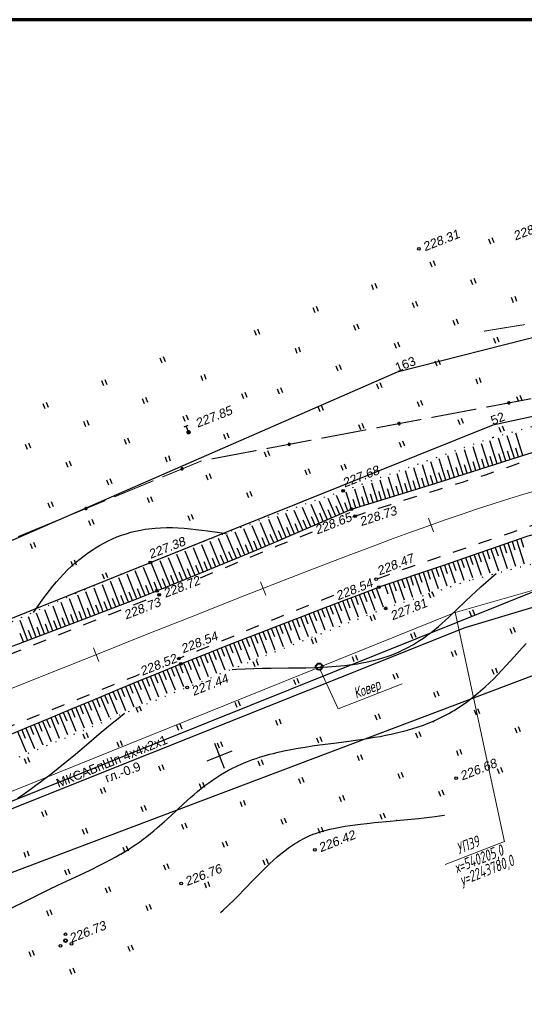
# Model space of a CAD drawing. Header units: millimetres. Extents: x -10 to 1169, y 1 to 1686.
# Tile 200 of 224: x 976 to 1032, y 1223 to 1332. Entities that reach past the tile are written whole.
import ezdxf
from ezdxf.enums import TextEntityAlignment as Align
from ezdxf.lldxf.tags import DXFTag

# ---------------------------------------------------------------- set-up
doc = ezdxf.new("R2010")
doc.units = ezdxf.units.MM
for name, pattern in [('ADOT1', [1, 0, -1]), ('AHIDDEN2', [3, 1.5, -1.5]), ('CONTI', [0]), ('PHANTOM2', [1.25, 0.625, -0.125, 0.125, -0.125, 0.125, -0.125])]:
    doc.linetypes.add(name, pattern=pattern)
for name, color, linetype in [('CONTURS', 7, 'Continuous'), ('COORDS', 7, 'Continuous'), ('GPR_PICK', 7, 'Continuous'), ('IZOLINES', 32, 'Continuous'), ('PDIGIT', 170, 'Continuous'), ('PICKETS', 7, 'Continuous'), ('Листы', 7, 'Continuous'), ('ОБЪЕКТЫ_АВТОДОРОГ', 7, 'Continuous'), ('УЧАСТКИ', 7, 'Continuous')]:
    doc.layers.add(name, color=color, linetype=linetype)
doc.layers.add('СВЯЗЬ', color=170, linetype='Связь', lineweight=30)
doc.styles.add('GPR', font='isocpeui.ttf', dxfattribs={"width": 0.8})
doc.styles.get("Standard").update_dxf_attribs({"font": 'arial.ttf'})
tags = doc.linetypes.add('газ', pattern='A,42.7,-5.08,["Г",Standard,S=2.54,R=0,X=-2.54,Y=-1.27],-3.81', length=51.59).pattern_tags.tags
tags[6] = DXFTag(74, 10)
doc.linetypes.add('Связь', pattern='A,12.5,[130,ltypeshp.shx,S=1,R=-30,X=0,Y=0.9],1,[130,ltypeshp.shx,S=1,R=-30,X=0,Y=0.9],1,[130,ltypeshp.shx,S=1,R=-30,X=0,Y=0.9],4.5', length=19)

# ---------------------------------------------------------------- blocks, each defined once
blk = doc.blocks.new('401')
at = {"layer": 'CONTURS'}
for p, q in [((0, 0), (0, 1.2)), ((0.8, 0), (0.8, 1.2))]:
    blk.add_line(p, q, dxfattribs=at)
blk = doc.blocks.new('394')
at = {"layer": 'CONTURS', "color": 7, "linetype": 'Continuous'}
for centre, radius in [((0.03, 0.04), 0.4), ((0.52, 1.35), 0.3), ((-1.46, -0.66), 0.3), ((1, -1.11), 0.3)]:
    blk.add_circle(centre, radius, dxfattribs=at)
blk = doc.blocks.new('119_2')
at = {"layer": 'CONTURS'}
for p, q in [((-0.5, 1.5), (0.5, 1.5)), ((0, 0), (0, 1.5))]:
    blk.add_line(p, q, dxfattribs=at)
at = {"layer": 'CONTURS', "const_width": 0.5}
blk.add_lwpolyline([(-0.25, 0, 1), (0.25, 0, 1)], format="xyb", close=True, dxfattribs=at)
blk = doc.blocks.new('133')
at = {"layer": 'CONTURS', "color": 7, "linetype": 'Continuous', "const_width": 0.2}
for points in [[(-11, 0), (-2, 0)], [(0, 0), (9, 0)]]:
    blk.add_lwpolyline(points, dxfattribs=at)
at = {"layer": 'CONTURS', "color": 7, "linetype": 'Continuous', "const_width": 0.5}
blk.add_lwpolyline([(-6.79, 0, 1), (-6.29, 0, 1)], format="xyb", close=True, dxfattribs=at)
blk = doc.blocks.new('пкк')
at = {"layer": 'ОБЪЕКТЫ_АВТОДОРОГ', "lineweight": 15, "ltscale": 200}
blk.add_line((-0.01, -0.82), (-0.01, 0.8), dxfattribs=at)

msp = doc.modelspace()

# ---------------------------------------------------------------- linework, layer by layer
at = {"linetype": 'Continuous', "lineweight": 40}
msp.add_circle((1009.12739, 1260.20253), 0.36213, dxfattribs=at)
at = {"layer": 'CONTURS', "lineweight": -2}
for p, q in [((1031.81767, 1283.73788), (1031.03799, 1286.21648)), ((1028.00789, 1282.51904), (1027.20449, 1285.04058)), ((1028.96029, 1282.8239), (1028.14746, 1285.37817)), ((1029.91268, 1283.12876), (1029.10358, 1285.67695)), ((1030.86508, 1283.43362), (1030.07006, 1285.94652)), ((1025.1507, 1281.60445), (1024.37878, 1284.02896)), ((1026.1031, 1281.90932), (1025.32017, 1284.36598)), ((1027.05549, 1282.21418), (1026.26208, 1284.70319)), ((1030.38888, 1283.28119), (1030.08674, 1284.23445)), ((1031.34137, 1283.58575), (1031.04051, 1284.53942)), ((1022.29351, 1280.68987), (1021.55926, 1283.01958)), ((1023.2459, 1280.99473), (1022.49804, 1283.35566)), ((1024.1983, 1281.29959), (1023.438, 1283.69216)), ((1026.57929, 1282.06175), (1026.27562, 1283.01452)), ((1027.53169, 1282.36661), (1027.22805, 1283.31939)), ((1028.48409, 1282.67147), (1028.18068, 1283.62433)), ((1029.43648, 1282.97633), (1029.13355, 1283.92934)), ((1019.42705, 1279.80479), (1018.74322, 1282.01147)), ((1020.38288, 1280.09871), (1019.6833, 1282.34802)), ((1021.33871, 1280.39263), (1020.62218, 1282.68412)), ((1022.76971, 1280.8423), (1022.46842, 1281.79583)), ((1023.7221, 1281.14716), (1023.41968, 1282.10034)), ((1024.6745, 1281.45202), (1024.37138, 1282.40498)), ((1025.6269, 1281.75688), (1025.32338, 1282.70971)), ((1015.60372, 1278.62911), (1014.9772, 1280.66323)), ((1016.55955, 1278.92303), (1015.91919, 1281.00047)), ((1017.51539, 1279.21695), (1016.86095, 1281.33762)), ((1018.47122, 1279.51087), (1017.80235, 1281.67464)), ((1019.90496, 1279.95175), (1019.60846, 1280.90678)), ((1020.86079, 1280.24567), (1020.56307, 1281.20032)), ((1021.81611, 1280.54125), (1021.51658, 1281.49534)), ((1012.73623, 1277.74736), (1012.15075, 1279.65135)), ((1013.69206, 1278.04127), (1013.0929, 1279.98865)), ((1014.64789, 1278.33519), (1014.03505, 1280.32594)), ((1016.08164, 1278.77607), (1015.78717, 1279.73173)), ((1017.03747, 1279.06999), (1016.74274, 1280.02557)), ((1017.9933, 1279.36391), (1017.69819, 1280.31937)), ((1018.94913, 1279.65783), (1018.65346, 1280.61312)), ((1010.04814, 1276.58071), (1009.17182, 1278.61077)), ((1010.96591, 1276.97782), (1010.11509, 1278.94161)), ((1011.88301, 1277.37647), (1011.05992, 1279.27001)), ((1013.21415, 1277.89432), (1012.92015, 1278.85012)), ((1014.16998, 1278.18823), (1013.87583, 1279.14399)), ((1015.12581, 1278.48215), (1014.83152, 1279.43787)), ((1007.29198, 1275.39597), (1006.34667, 1277.60753)), ((1008.21137, 1275.78932), (1007.28742, 1277.94439)), ((1009.12989, 1276.18471), (1008.22917, 1278.27819)), ((1010.50702, 1276.77926), (1010.1101, 1277.69712)), ((1011.42446, 1277.17715), (1011.02637, 1278.09449)), ((1004.53168, 1274.22092), (1003.52959, 1276.58884)), ((1005.45221, 1274.61161), (1004.46787, 1276.92976)), ((1006.37259, 1275.00262), (1005.40608, 1277.27067)), ((1007.75168, 1275.59264), (1007.35814, 1276.51195)), ((1008.67063, 1275.98701), (1008.276, 1276.90585)), ((1009.58901, 1276.38271), (1009.19325, 1277.30106)), ((1000.8443, 1272.6707), (999.78717, 1275.20355)), ((1001.76707, 1273.05606), (1000.72166, 1275.55302)), ((1002.68892, 1273.44361), (1001.65683, 1275.89985)), ((1003.61056, 1273.83164), (1002.59306, 1276.24499)), ((1004.99194, 1274.41627), (1004.60166, 1275.33696)), ((1005.9124, 1274.80712), (1005.52097, 1275.72732)), ((1006.83229, 1275.1993), (1006.43976, 1276.11904)), ((998.07398, 1271.51949), (996.98885, 1274.14653)), ((998.99785, 1271.90218), (997.92097, 1274.50008)), ((999.92154, 1272.28534), (998.85299, 1274.85361)), ((1002.22799, 1273.24984), (1001.84121, 1274.17201)), ((1003.14974, 1273.63763), (1002.76181, 1274.55931)), ((1004.07112, 1274.02628), (1003.68201, 1274.94747)), ((1030.62386, 1274.15685), (1030.93162, 1273.20538)), ((1031.09616, 1274.32095), (1031.94715, 1271.65414)), ((1031.56846, 1274.48506), (1031.86678, 1273.53059)), ((995.29948, 1270.37837), (994.19965, 1273.07193)), ((996.2246, 1270.75805), (995.1285, 1273.43182)), ((997.14958, 1271.13807), (996.05863, 1273.7896)), ((999.4597, 1272.09376), (999.07617, 1273.01729)), ((1000.38292, 1272.47802), (999.99827, 1273.40108)), ((1001.30569, 1272.86338), (1000.92001, 1273.78601)), ((1027.31775, 1273.0081), (1028.123, 1270.64416)), ((1027.79005, 1273.17221), (1028.11135, 1272.22523)), ((1028.26235, 1273.33631), (1029.08629, 1270.89854)), ((1028.73465, 1273.50042), (1029.0531, 1272.55248)), ((1029.20696, 1273.66453), (1030.04601, 1271.15199)), ((1029.67926, 1273.82863), (1029.9934, 1272.87926)), ((1030.15156, 1273.99274), (1031.00048, 1271.40409)), ((992.52042, 1269.24841), (991.41813, 1271.98095)), ((993.44734, 1269.62367), (992.34362, 1272.34692)), ((994.37341, 1270.00102), (993.27132, 1272.70985)), ((996.68709, 1270.94806), (996.30719, 1271.87309)), ((997.61178, 1271.32878), (997.23065, 1272.2533)), ((998.53592, 1271.71084), (998.15357, 1272.63485)), ((1024.48394, 1272.02346), (1025.23302, 1269.84137)), ((1024.95624, 1272.18757), (1025.28086, 1271.24172)), ((1025.42854, 1272.35167), (1026.18961, 1270.13365)), ((1025.90084, 1272.51578), (1026.22503, 1271.56979)), ((1026.37314, 1272.67989), (1027.15722, 1270.38914)), ((1026.84545, 1272.84399), (1027.16858, 1271.89764)), ((989.7359, 1268.13199), (988.6502, 1270.86879)), ((990.66519, 1268.50134), (989.57172, 1271.24239)), ((991.59326, 1268.87374), (990.49293, 1271.61509)), ((994.83645, 1270.18969), (994.45901, 1271.11573)), ((995.76204, 1270.56821), (995.38338, 1271.49374)), ((1021.17367, 1270.88681), (1021.49579, 1269.94011)), ((1021.64723, 1271.04725), (1022.379, 1268.89846)), ((1022.12079, 1271.20769), (1022.44353, 1270.2612)), ((1022.59435, 1271.36812), (1023.33027, 1269.21274)), ((1023.06684, 1271.53169), (1023.39052, 1270.58552)), ((1023.53933, 1271.69525), (1024.28239, 1269.5273)), ((1024.01163, 1271.85935), (1024.33609, 1270.91346)), ((986.94313, 1267.03639), (985.89685, 1269.72639)), ((987.87512, 1267.39888), (986.81385, 1270.10992)), ((988.80661, 1267.76263), (987.72987, 1270.49304)), ((992.05684, 1269.06107), (991.68354, 1269.98878)), ((992.98388, 1269.43604), (992.60902, 1270.36312)), ((993.91037, 1269.81234), (993.53414, 1270.73887)), ((1017.85874, 1269.76375), (1018.57795, 1267.64266)), ((1018.33231, 1269.92418), (1018.65351, 1268.97717)), ((1018.80587, 1270.08462), (1019.52788, 1267.9565)), ((1019.27943, 1270.24506), (1019.60083, 1269.29812)), ((1019.75299, 1270.4055), (1020.47796, 1268.27039)), ((1020.22655, 1270.56593), (1020.54824, 1269.61909)), ((1020.70011, 1270.72637), (1021.42829, 1268.58436)), ((985.07673, 1266.31768), (984.06607, 1268.94648)), ((986.01073, 1266.67496), (984.98148, 1269.33863)), ((989.27125, 1267.94731), (988.90345, 1268.87721)), ((990.20054, 1268.31667), (989.8309, 1269.24584)), ((991.12923, 1268.68754), (990.75771, 1269.61597)), ((1014.53196, 1268.5899), (1015.32204, 1266.49634)), ((1014.99986, 1268.76618), (1015.35268, 1267.83049)), ((1015.46775, 1268.94246), (1016.25167, 1266.86175)), ((1016.43806, 1269.28243), (1016.75899, 1268.33533)), ((1016.91162, 1269.44287), (1017.62811, 1267.32885)), ((1017.38518, 1269.60331), (1017.70624, 1268.65625)), ((982.27258, 1265.25152), (981.32042, 1267.75779)), ((983.20793, 1265.60524), (982.23554, 1268.1566)), ((984.14273, 1265.96041), (983.14992, 1268.55402)), ((986.47693, 1266.85567), (986.11546, 1267.78806)), ((987.40912, 1267.21763), (987.04561, 1268.14922)), ((988.34086, 1267.58076), (987.97517, 1268.51149)), ((1011.72603, 1267.52843), (1012.53525, 1265.39875)), ((1012.19356, 1267.70568), (1012.54838, 1266.77075)), ((1012.66108, 1267.88293), (1013.4639, 1265.76497)), ((1013.12863, 1268.06013), (1013.48269, 1267.12491)), ((1013.59618, 1268.23733), (1014.3926, 1266.131)), ((1014.06407, 1268.41361), (1014.41745, 1267.47813)), ((979.46511, 1264.19411), (978.57479, 1266.55208)), ((980.40118, 1264.54593), (979.49022, 1266.95527)), ((981.33723, 1264.8978), (980.40489, 1267.35811)), ((983.67533, 1265.78282), (983.31851, 1266.71699)), ((984.60973, 1266.13905), (984.25155, 1267.0727)), ((985.54373, 1266.49632), (985.18408, 1267.42941)), ((1008.92292, 1266.45951), (1009.75095, 1264.29779)), ((1009.39, 1266.63794), (1009.74727, 1265.70394)), ((1009.85708, 1266.81637), (1010.6789, 1264.66498)), ((1010.32424, 1266.99459), (1010.68069, 1266.06027)), ((1010.7914, 1267.1728), (1011.60704, 1265.03218)), ((1011.25871, 1267.35062), (1011.61434, 1266.41599)), ((976.65671, 1263.13917), (975.82632, 1265.3374)), ((977.59286, 1263.49077), (976.74296, 1265.7428)), ((978.52901, 1263.84237), (977.65903, 1266.14793)), ((979.93314, 1264.37002), (979.57969, 1265.30547)), ((980.8692, 1264.72187), (980.51519, 1265.65711)), ((981.8049, 1265.07466), (981.45014, 1266.00962)), ((982.74025, 1265.42838), (982.38461, 1266.363)), ((1006.12281, 1265.38277), (1006.96811, 1263.19244)), ((1006.58928, 1265.56278), (1006.94889, 1264.62968)), ((1007.05575, 1265.74279), (1007.89533, 1263.56126)), ((1007.52255, 1265.92197), (1007.88135, 1264.98856)), ((1007.98934, 1266.10115), (1008.82313, 1263.92952)), ((1008.45613, 1266.28033), (1008.8142, 1265.34664)), ((977.12479, 1263.31497), (976.77156, 1264.2505)), ((978.06094, 1263.66657), (977.70787, 1264.60217)), ((978.99706, 1264.01824), (978.64392, 1264.95381)), ((1003.3254, 1264.29902), (1004.18735, 1262.08362)), ((1003.79145, 1264.48013), (1004.15363, 1263.54802)), ((1004.2575, 1264.66124), (1005.11409, 1262.45384)), ((1004.72373, 1264.84186), (1005.08505, 1263.90942)), ((1005.18997, 1265.02248), (1006.04093, 1262.82324)), ((1005.65639, 1265.20263), (1006.01684, 1264.26985)), ((976.18884, 1262.96282), (975.83516, 1263.89819)), ((1000.53073, 1263.20825), (1001.40786, 1260.97101)), ((1000.9964, 1263.39033), (1001.36102, 1262.45918)), ((1001.46207, 1263.5724), (1002.33428, 1261.34229)), ((1001.92774, 1263.75448), (1002.29159, 1262.82302)), ((1002.39341, 1263.93655), (1003.26077, 1261.71347)), ((1002.85941, 1264.11779), (1003.22244, 1263.18601)), ((997.73909, 1262.10973), (998.63089, 1259.85497)), ((998.20423, 1262.29315), (998.57153, 1261.36304)), ((998.66937, 1262.47656), (999.55628, 1260.22717)), ((999.13467, 1262.6596), (999.50103, 1261.72913)), ((999.59996, 1262.84264), (1000.482, 1260.59935)), ((1000.06534, 1263.02545), (1000.43081, 1262.09462)), ((994.9504, 1261.00375), (995.85646, 1258.73506)), ((995.41493, 1261.18871), (995.78529, 1260.25982)), ((995.87946, 1261.37367), (996.78099, 1259.10883)), ((996.34436, 1261.5577), (996.71366, 1260.62839)), ((996.80926, 1261.74173), (997.70579, 1259.48184)), ((997.27418, 1261.92573), (997.64245, 1260.99601)), ((992.16586, 1259.88737), (993.08758, 1257.61033)), ((992.62959, 1260.07431), (993.00404, 1259.14707)), ((993.09333, 1260.26126), (994.00967, 1257.98668)), ((993.55733, 1260.44754), (993.93023, 1259.51967)), ((994.02134, 1260.63382), (994.93243, 1258.36117)), ((994.48587, 1260.81878), (994.85737, 1259.89035)), ((989.38765, 1258.75534), (990.32352, 1256.47476)), ((989.85034, 1258.94485), (990.22934, 1258.01946)), ((990.31303, 1259.13437), (991.24465, 1256.85515)), ((990.77572, 1259.32389), (991.15338, 1258.39794)), ((991.23841, 1259.5134), (992.16602, 1257.23419)), ((991.70213, 1259.70039), (992.07822, 1258.7738)), ((986.61525, 1257.60913), (987.56121, 1255.32779)), ((987.07715, 1257.80057), (987.45971, 1256.87664)), ((987.53904, 1257.99202), (988.48209, 1255.71119)), ((988.00094, 1258.18346), (988.3825, 1257.25912)), ((988.46284, 1258.3749), (989.40264, 1256.09446)), ((988.92524, 1258.56512), (989.30558, 1257.64027)), ((984.30814, 1256.6462), (984.69313, 1255.72328)), ((984.76948, 1256.83896), (985.71982, 1254.55875)), ((985.23085, 1257.03169), (985.61519, 1256.1085)), ((985.69221, 1257.22442), (986.64061, 1254.9439)), ((986.15373, 1257.41677), (986.53724, 1256.49324)), ((981.54132, 1255.48658), (981.92711, 1254.564)), ((982.00241, 1255.67995), (982.95514, 1253.40159)), ((982.46351, 1255.87332), (982.84922, 1254.9507)), ((982.9246, 1256.06669), (983.87713, 1253.78769)), ((983.38569, 1256.26006), (983.77115, 1255.33734)), ((983.84679, 1256.45343), (984.79872, 1254.17347)), ((978.77456, 1254.32682), (979.15956, 1253.40391)), ((979.23585, 1254.51972), (980.18611, 1252.2438)), ((979.69695, 1254.71309), (980.08241, 1253.79037)), ((980.15804, 1254.90646), (981.10966, 1252.62966)), ((980.61913, 1255.09984), (981.00484, 1254.17722)), ((981.08022, 1255.29321), (982.03275, 1253.01533)), ((976.46771, 1253.36325), (977.41054, 1251.08941)), ((976.92913, 1253.55585), (977.31263, 1252.63231)), ((977.39055, 1253.74845), (978.33642, 1251.47401)), ((977.8519, 1253.94119), (978.23625, 1253.018)), ((978.31326, 1254.13393), (979.26168, 1251.85835)), ((975.54394, 1252.98032), (976.48382, 1250.70695)), ((976.00583, 1253.17179), (976.38837, 1252.24785))]:
    msp.add_line(p, q, dxfattribs=at)
at = {"layer": 'CONTURS', "color": 1, "linetype": 'газ', "lineweight": 15}
for p, q in [((1024.01563, 1266.17606), (1037.90524, 1270.14101)), ((813.78199, 1181.31461), (1023.98464, 1266.14331))]:
    msp.add_line(p, q, dxfattribs=at)
at = {"layer": 'CONTURS', "color": 0, "linetype": 'CONTI', "lineweight": 15}
for p, q in [((1024.26131, 1266.25848), (1029.76448, 1240.67188)), ((1009.23186, 1259.85444), (1011.2518, 1255.49357)), ((1018.36245, 1258.27297), (1011.2518, 1255.49357)), ((1023.15417, 1238.13994), (1029.77283, 1240.72703))]:
    msp.add_line(p, q, dxfattribs=at)
at = {"layer": 'CONTURS', "linetype": 'ADOT1'}
for points in [[(1011.80939, 1279.79441), (1028.4775, 1285.7617), (1038.45819, 1288.54558), (1051.55387, 1290.02559), (1066.69787, 1291.00732), (1079.68795, 1290.33954), (1085.01089, 1289.72638)], [(1083.85109, 1275.02317), (1065.70625, 1276.08533), (1051.80862, 1275.09586), (1040.11132, 1273.55147), (1025.91268, 1269.80265), (1016.53325, 1266.70384)]]:
    msp.add_lwpolyline(points, dxfattribs=at)
at = {"layer": 'CONTURS', "linetype": 'Continuous'}
for points in [[(1012.73623, 1277.74736), (1022.00446, 1280.59735), (1031.3086, 1283.57559), (1038.78431, 1285.95879), (1049.32745, 1287.10658), (1061.31078, 1287.91246), (1066.73782, 1288.23244), (1077.59157, 1287.83718), (1085.12279, 1287.29207)], [(1084.65836, 1278.34716), (1074.34537, 1278.86136), (1066.43063, 1279.14071), (1055.51309, 1278.25257), (1044.68986, 1277.18902), (1038.84225, 1276.42462), (1032.36672, 1274.76242), (1022.73492, 1271.41575), (1015.76385, 1269.05402)]]:
    msp.add_lwpolyline(points, dxfattribs=at)
at = {"layer": 'CONTURS', "linetype": 'AHIDDEN2', "flags": 128}
for points in [[(1012.86874, 1276.88185), (1013.11897, 1276.97145), (1014.43942, 1277.42307), (1015.76434, 1277.86222), (1017.09294, 1278.29112), (1018.42442, 1278.71197), (1019.758, 1279.12699), (1021.09287, 1279.53839), (1022.42825, 1279.94838), (1023.76335, 1280.35918), (1025.09737, 1280.77299), (1026.42951, 1281.19203), (1027.66304, 1281.59524), (1028.89298, 1282.01558), (1030.12086, 1282.44573), (1031.3482, 1282.87838), (1032.57655, 1283.30621), (1033.80744, 1283.72191), (1035.04239, 1284.11815), (1036.28294, 1284.48762), (1037.53061, 1284.823), (1038.78695, 1285.11699), (1039.06996, 1285.17204)], [(1066.64194, 1280.22076), (1065.1849, 1280.10983), (1063.72808, 1279.99661), (1062.27146, 1279.8811), (1060.81506, 1279.7633), (1059.35886, 1279.64321), (1057.90287, 1279.52082), (1056.44708, 1279.39614), (1054.99151, 1279.26918), (1053.53614, 1279.13991), (1052.08098, 1279.00836), (1050.74177, 1278.89845), (1049.39842, 1278.80673), (1048.05278, 1278.72459), (1046.7067, 1278.64339), (1045.36203, 1278.55451), (1044.02061, 1278.44931), (1042.6843, 1278.31916), (1041.35495, 1278.15544), (1040.03439, 1277.94953), (1038.72449, 1277.69278), (1037.68187, 1277.44623), (1036.64572, 1277.16751), (1035.61502, 1276.86195), (1034.58873, 1276.53485), (1033.56584, 1276.19153), (1032.54532, 1275.83733), (1031.52617, 1275.47754), (1030.50734, 1275.1175), (1029.48783, 1274.76251), (1028.46661, 1274.4179), (1027.16248, 1273.98618), (1025.85896, 1273.55221), (1024.55625, 1273.11554), (1023.25457, 1272.67571), (1021.95412, 1272.23227), (1020.65513, 1271.78477), (1019.35779, 1271.33275), (1018.06233, 1270.87576), (1016.76894, 1270.41334), (1015.47785, 1269.94504), (1015.11658, 1269.81049)], [(995.91338, 1270.10446), (997.82102, 1270.90191), (999.99102, 1271.81205), (1002.16234, 1272.71845), (1004.33728, 1273.61473), (1006.51812, 1274.49454), (1008.4807, 1275.26286)], [(971.74259, 1260.41379), (971.83976, 1260.45242), (974.27267, 1261.42029), (976.70533, 1262.38877), (979.13775, 1263.35788), (981.56991, 1264.3276), (984.00183, 1265.29794), (986.43351, 1266.26889), (988.86493, 1267.24047), (991.29611, 1268.21266), (991.54319, 1268.31277)], [(1010.72987, 1268.14161), (1008.84251, 1267.39526), (1006.64467, 1266.508), (1004.4511, 1265.60927), (1002.26021, 1264.70337), (1000.07039, 1263.79461), (997.88002, 1262.88731), (995.6875, 1261.98578), (993.49122, 1261.09432), (993.46156, 1261.08239)], [(989.08032, 1259.31899), (988.58912, 1259.12129), (986.13805, 1258.13481), (983.68698, 1257.14835), (981.2359, 1256.16191), (978.7848, 1255.1755), (976.3337, 1254.18911), (973.88259, 1253.20275), (971.43147, 1252.21641), (968.98034, 1251.23009)]]:
    msp.add_lwpolyline(points, dxfattribs=at)
at = {"layer": 'CONTURS', "linetype": 'ADOT1', "flags": 128}
for points in [[(1011.80939, 1279.79441), (1009.64266, 1279.04136), (1007.47991, 1278.27836), (1005.32115, 1277.5054), (1003.16637, 1276.7225), (1001.01557, 1275.92964), (998.86877, 1275.12683), (996.72594, 1274.31407), (994.5871, 1273.49136), (992.45225, 1272.6587), (990.32138, 1271.81608), (987.84317, 1270.81136), (985.37594, 1269.77942), (982.91729, 1268.72612), (980.46487, 1267.65732), (978.01629, 1266.57887), (975.56917, 1265.49662), (973.12116, 1264.41642), (970.66986, 1263.34413), (968.21291, 1262.2856), (965.74793, 1261.24668), (963.94466, 1260.50101), (962.13873, 1259.76172), (960.33072, 1259.02743), (958.52119, 1258.29678), (956.71072, 1257.56837), (954.89987, 1256.84084), (953.08923, 1256.11281), (951.27937, 1255.38289), (949.47085, 1254.64971), (947.66425, 1253.91189), (945.931, 1253.1994), (944.19869, 1252.48461), (942.46716, 1251.76795), (940.73621, 1251.04983), (939.0057, 1250.33069), (937.27543, 1249.61093), (935.54524, 1248.89098), (933.81495, 1248.17127), (932.0844, 1247.45221), (930.3534, 1246.73422), (928.34898, 1245.90382), (926.3445, 1245.07354), (924.33998, 1244.24338), (922.3354, 1243.41334), (920.33077, 1242.58343), (918.32609, 1241.75364), (916.32136, 1240.92397), (914.31658, 1240.09443), (912.31175, 1239.26501), (910.30687, 1238.43571)], [(1016.53325, 1266.70384), (1014.31762, 1265.83292), (1012.10298, 1264.95956), (1009.88933, 1264.08376), (1007.67667, 1263.20551), (1005.465, 1262.32482), (1003.25432, 1261.44169), (1001.04463, 1260.55612), (998.83594, 1259.66811), (996.62823, 1258.77765), (994.42152, 1257.88476), (991.95862, 1256.87952), (989.4998, 1255.86411), (987.04385, 1254.84158), (984.58954, 1253.81499), (982.13566, 1252.78738), (979.68098, 1251.76181), (977.22428, 1250.74133), (974.76435, 1249.72899), (972.29995, 1248.72784), (969.82988, 1247.74094), (967.83543, 1246.95321), (965.83963, 1246.16853), (963.84225, 1245.38756), (961.84311, 1244.611), (959.84199, 1243.83952), (957.83869, 1243.0738), (955.833, 1242.31453), (953.82471, 1241.56239), (951.81363, 1240.81806), (949.79954, 1240.08222), (948.40097, 1239.58097), (946.99897, 1239.08897), (945.5945, 1238.60368), (944.1885, 1238.12254), (942.78192, 1237.64303), (941.37571, 1237.16258), (939.97081, 1236.67866), (938.56818, 1236.18872), (937.16876, 1235.69022), (935.7735, 1235.1806), (933.55133, 1234.34983), (931.33414, 1233.50587), (929.12191, 1232.64872), (926.91466, 1231.77837), (924.71237, 1230.89484), (922.51506, 1229.99811), (920.32272, 1229.08819), (918.13535, 1228.16508), (915.95294, 1227.22877), (913.77551, 1226.27928)]]:
    msp.add_lwpolyline(points, dxfattribs=at)
at = {"layer": 'CONTURS'}
msp.add_lwpolyline([(1012.33407, 1277.57496), (1011.97763, 1278.457)], dxfattribs=at)
at = {"layer": 'CONTURS', "linetype": 'Continuous', "flags": 128}
for points in [[(973.98013, 1262.12959), (976.42479, 1263.05206), (978.87094, 1263.97079), (981.31685, 1264.89009), (983.76078, 1265.8143), (986.201, 1266.74774), (988.6358, 1267.69474), (991.06342, 1268.65962), (993.24209, 1269.54004), (995.41823, 1270.42675), (997.59183, 1271.31977), (999.76291, 1272.21909), (1001.93146, 1273.12471), (1004.09747, 1274.03664), (1006.26096, 1274.95486), (1008.42191, 1275.87939), (1010.58034, 1276.81022), (1012.73623, 1277.74736)], [(974.11833, 1252.38937), (976.56738, 1253.40457), (979.01371, 1254.42655), (981.45867, 1255.45193), (983.90365, 1256.47728), (986.35, 1257.49919), (988.79908, 1258.51426), (991.25227, 1259.51908), (993.71093, 1260.51023), (995.90805, 1261.38505), (998.10698, 1262.25533), (1000.30773, 1263.12106), (1002.51029, 1263.98226), (1004.71468, 1264.83891), (1006.92088, 1265.69101), (1009.1289, 1266.53858), (1011.33873, 1267.3816), (1013.55038, 1268.22008), (1015.76385, 1269.05402)]]:
    msp.add_lwpolyline(points, dxfattribs=at)
at = {"layer": 'COORDS', "lineweight": -2}
for p, q in [((998.59266, 1248.85891), (997.5005, 1251.65304)), ((996.64951, 1249.70989), (999.44364, 1250.80205))]:
    msp.add_line(p, q, dxfattribs=at)
at = {"layer": 'IZOLINES', "const_width": 0.1}
msp.add_lwpolyline([(1027.49247, 1297.59342), (1027.90813, 1297.65913), (1029.14543, 1297.86251), (1029.1426, 1297.86275), (1031.08399, 1298.17929), (1032.05598, 1298.32927)], dxfattribs=at)
at = {"layer": 'IZOLINES'}
for points in [[(977.32049, 1266.22421), (978.00453, 1267.23228), (978.35675, 1267.72917), (978.71752, 1268.21978), (979.08778, 1268.70316), (979.46835, 1269.17832), (979.85994, 1269.64425), (980.26316, 1270.09994), (980.67847, 1270.5444), (981.10623, 1270.97661), (981.54665, 1271.39561), (981.99982, 1271.80043), (982.46571, 1272.19014), (982.94421, 1272.56384), (983.43509, 1272.92065), (983.93804, 1273.2597), (984.28977, 1273.48154), (984.65824, 1273.70091), (984.66255, 1273.7034), (984.66255, 1273.7034), (984.66255, 1273.7034), (984.66256, 1273.7034), (984.66086, 1273.70396), (985.13526, 1273.96576), (985.61751, 1274.21225), (986.10786, 1274.44161), (986.60585, 1274.65318), (987.11099, 1274.84631), (987.6227, 1275.02037), (988.14036, 1275.1748), (988.67707, 1275.31241), (988.67933, 1275.31294), (988.67933, 1275.31294), (988.67933, 1275.31294), (988.67933, 1275.31294), (988.67933, 1275.31294), (988.67933, 1275.31294), (989.03873, 1275.39251), (989.4, 1275.46264), (989.76287, 1275.52337), (990.12709, 1275.57484), (990.49238, 1275.61726), (990.85851, 1275.65091), (991.46252, 1275.68812), (991.45908, 1275.68921), (992.11772, 1275.70473), (992.77627, 1275.69912), (993.43416, 1275.67383), (994.09102, 1275.63145), (994.74667, 1275.57441), (995.40104, 1275.50491), (996.05415, 1275.42496), (996.70611, 1275.33631), (998.00704, 1275.1393), (998.89112, 1274.99479)], [(999.45193, 1259.8911), (999.9332, 1259.92098), (1000.89628, 1259.96864), (1001.85991, 1260.00163), (1002.82382, 1260.02368), (1003.78786, 1260.0383), (1005.71605, 1260.05841), (1006.68012, 1260.07042), (1007.64408, 1260.08819), (1008.60777, 1260.11526), (1009.57092, 1260.1554), (1010.05219, 1260.18164), (1010.53315, 1260.2127), (1011.0137, 1260.24914), (1011.49373, 1260.29154), (1011.9731, 1260.34051), (1012.45164, 1260.39667), (1012.92914, 1260.46066), (1013.40537, 1260.53311), (1013.88004, 1260.6147), (1014.33711, 1260.70286), (1014.79948, 1260.80241), (1014.80233, 1260.80305), (1014.80233, 1260.80305), (1014.80233, 1260.80305), (1014.80233, 1260.80305), (1014.80234, 1260.80305), (1014.80234, 1260.80305), (1014.80234, 1260.80305), (1014.80216, 1260.80247), (1015.27811, 1260.91732), (1015.75101, 1261.04364), (1016.22024, 1261.18252), (1016.68526, 1261.3344), (1017.14552, 1261.49968), (1017.60047, 1261.6786), (1018.03281, 1261.86379), (1018.45974, 1262.06192), (1018.4601, 1262.06209), (1018.46081, 1262.06244), (1018.46035, 1262.06149), (1018.69678, 1262.17873), (1018.9315, 1262.29932), (1019.16415, 1262.42378), (1019.3947, 1262.55204), (1019.62312, 1262.68402), (1019.84937, 1262.81963), (1020.07344, 1262.95876), (1020.29533, 1263.1013), (1020.73255, 1263.39605), (1021.16122, 1263.70285), (1021.5817, 1264.02058), (1021.99449, 1264.34807), (1022.40023, 1264.68414), (1022.79963, 1265.02763), (1023.1935, 1265.37738), (1023.51471, 1265.66968), (1023.82898, 1265.9609), (1023.82807, 1265.95981), (1024.38116, 1266.4823), (1025.4785, 1267.53656), (1026.02787, 1268.06294), (1026.58094, 1268.58541), (1027.13984, 1269.10157), (1027.69405, 1269.59826), (1027.98907, 1269.85559), (1028.29646, 1270.11804), (1028.30029, 1270.12127), (1028.30029, 1270.12127), (1028.30029, 1270.12127), (1028.30029, 1270.12127), (1028.83801, 1270.57501)], [(974.66593, 1233.22557), (976.78574, 1234.26921), (977.77003, 1234.75117), (977.77019, 1234.75125), (977.77015, 1234.75132), (978.9364, 1235.31513), (980.10582, 1235.87231), (982.44868, 1236.97816), (983.61685, 1237.53788), (984.7779, 1238.11196), (985.35427, 1238.40717), (985.9269, 1238.7095), (986.48372, 1239.014), (987.02625, 1239.32271), (987.02348, 1239.32067), (987.45576, 1239.57696), (987.88376, 1239.84022), (988.30676, 1240.11131), (988.72428, 1240.39063), (989.1359, 1240.67844), (989.54132, 1240.97477), (989.94042, 1241.27943), (990.33326, 1241.592), (990.72013, 1241.91184), (991.10151, 1242.23813), (991.85055, 1242.90607), (992.58724, 1243.58752), (994.02534, 1244.93007), (994.02438, 1244.9299), (994.79901, 1245.6277), (995.19243, 1245.96965), (995.59106, 1246.30542), (995.99558, 1246.63397), (996.40653, 1246.95429), (996.82437, 1247.26541), (997.24942, 1247.56639), (997.68186, 1247.8564), (998.12177, 1248.13471), (998.56905, 1248.40069), (999.0235, 1248.6539), (999.48482, 1248.89404), (999.95259, 1249.12101), (1000.42633, 1249.33485), (1000.96201, 1249.55848), (1000.96436, 1249.55942), (1000.96907, 1249.56131), (1000.96399, 1249.5599), (1001.33879, 1249.705), (1001.71607, 1249.84337), (1002.0958, 1249.97473), (1002.47774, 1250.09934), (1002.86169, 1250.21748), (1003.24745, 1250.32946), (1003.63482, 1250.4356), (1004.02364, 1250.53619), (1004.41374, 1250.63155), (1005.19717, 1250.80782), (1005.98415, 1250.96686), (1006.77389, 1251.11104), (1007.56574, 1251.2427), (1008.3592, 1251.36409), (1009.15381, 1251.47745), (1010.74509, 1251.68899), (1012.18341, 1251.87499), (1012.18342, 1251.875), (1012.18364, 1251.87576), (1013.42851, 1252.0429), (1014.05014, 1252.13211), (1014.67102, 1252.22633), (1015.29091, 1252.3267), (1015.90953, 1252.43436), (1016.52657, 1252.55049), (1017.14165, 1252.67626), (1017.75433, 1252.81287), (1018.36411, 1252.9615), (1018.97038, 1253.12335), (1019.57249, 1253.29957), (1020.16968, 1253.49124), (1020.76115, 1253.69933), (1021.26621, 1253.89269), (1021.76553, 1254.09913), (1021.76561, 1254.09917), (1021.76576, 1254.09924), (1021.76543, 1254.09958), (1022.07183, 1254.23374), (1022.37568, 1254.37351), (1022.67702, 1254.51849), (1022.97576, 1254.66868), (1023.2718, 1254.82405), (1023.56505, 1254.98454), (1023.85543, 1255.1501), (1024.14286, 1255.32064), (1024.42729, 1255.49608), (1024.70868, 1255.67629), (1024.98697, 1255.86119), (1025.26214, 1256.05063), (1025.53417, 1256.2445), (1025.80305, 1256.44266), (1026.06879, 1256.64498), (1026.59079, 1257.0614), (1027.10041, 1257.49257), (1027.59809, 1257.93722), (1028.08446, 1258.394), (1028.56037, 1258.86152), (1029.02689, 1259.33828), (1029.48533, 1259.82273), (1029.93729, 1260.3132), (1030.82926, 1261.30491), (1031.72062, 1262.29713), (1032.17281, 1262.78725)], [(975.53221, 1245.54781), (976.04989, 1245.89792), (976.56378, 1246.25349), (977.07397, 1246.61434), (977.58051, 1246.98024), (978.08348, 1247.35099), (978.58299, 1247.72637), (979.07914, 1248.10615), (980.0619, 1248.87782), (981.03324, 1249.66368), (981.99523, 1250.46088), (982.95055, 1251.26603), (984.85497, 1252.88369), (986.07858, 1253.90722), (986.73121, 1254.44018), (987.42421, 1254.99221), (987.44093, 1255.00532), (987.44094, 1255.00533)], [(1021.7912, 1254.0375), (1021.9624, 1254.18582)], [(998.13613, 1232.79525), (998.43732, 1233.06309), (999.02963, 1233.60961), (999.60956, 1234.16908), (1000.17955, 1234.73857), (1000.74246, 1235.31502), (1001.86008, 1236.47586), (1001.89409, 1236.51109), (1001.89411, 1236.5111), (1001.89173, 1236.50994), (1002.51253, 1237.14584), (1003.16218, 1237.79384), (1003.17466, 1237.80603), (1003.17467, 1237.80604), (1003.17527, 1237.80625), (1003.59581, 1238.21093), (1004.04225, 1238.62439), (1004.05086, 1238.63219), (1004.05086, 1238.63219), (1004.05087, 1238.6322), (1004.05089, 1238.63221), (1004.05207, 1238.6325), (1004.45717, 1238.99219), (1004.87096, 1239.34166), (1005.2939, 1239.67973), (1005.72678, 1240.00462), (1006.17029, 1240.31439), (1006.39628, 1240.46296), (1006.62517, 1240.60693), (1006.85702, 1240.746), (1007.09186, 1240.87985), (1007.3297, 1241.00817), (1007.58277, 1241.13673), (1007.58346, 1241.13707), (1007.5831, 1241.13753), (1007.79632, 1241.23888), (1008.01143, 1241.33605), (1008.44742, 1241.51621), (1008.8435, 1241.66195), (1009.22862, 1241.78918), (1009.2247, 1241.78855), (1009.49947, 1241.87107), (1009.77561, 1241.94876), (1010.33154, 1242.08951), (1010.89135, 1242.21313), (1011.45406, 1242.32215), (1012.01894, 1242.41878), (1012.58545, 1242.50493), (1013.15317, 1242.58232), (1013.72182, 1242.65245), (1014.43934, 1242.73258), (1014.42647, 1242.73054), (1015.29108, 1242.81875), (1017.02195, 1242.97781), (1017.72089, 1243.04046), (1017.72159, 1243.04053), (1017.71885, 1243.03955), (1018.95286, 1243.15499), (1020.18575, 1243.28122), (1020.80147, 1243.35091), (1021.4165, 1243.42619), (1022.03068, 1243.508), (1022.52825, 1243.5798), (1023.05353, 1243.66163), (1023.06571, 1243.6636), (1023.06571, 1243.66361)]]:
    msp.add_lwpolyline(points, dxfattribs=at)
at = {"layer": 'PICKETS', "color": 7, "lineweight": -2}
for centre in [(1020.24256, 1306.7643), (994.58442, 1286.32898), (1011.80939, 1279.79441), (1012.73623, 1277.74736), (1013.11897, 1276.97145), (990.32138, 1271.81608), (1015.47785, 1269.94504), (991.06342, 1268.65962), (1015.76385, 1269.05402), (991.29611, 1268.21266), (1016.53325, 1266.70384), (993.49122, 1261.09432), (993.71093, 1260.51023), (994.42152, 1257.88476), (1024.38644, 1247.78562), (1008.63945, 1239.79339), (993.75141, 1236.02578), (980.86282, 1229.69197)]:
    msp.add_circle(centre, 0.15, dxfattribs=at)
at = {"layer": 'Листы', "lineweight": 70, "ltscale": 200}
msp.add_lwpolyline([(1167.09237, 1332.30798), (-9.65295, 1332.30798), (-9.65295, 1046.42792), (1167.09237, 1046.42792)], close=True, dxfattribs=at)
at = {"layer": 'ОБЪЕКТЫ_АВТОДОРОГ', "color": 0, "linetype": 'PHANTOM2', "lineweight": 15, "ltscale": 200}
msp.add_lwpolyline([(969.54215, 1255.63809), (977.16116, 1258.69723), (984.05171, 1261.45433), (990.15684, 1263.88881), (995.44534, 1265.99006), (999.98907, 1267.78709), (1003.88568, 1269.31887), (1007.23281, 1270.62435), (1010.1281, 1271.74248), (1012.6692, 1272.71222), (1014.95373, 1273.57252), (1017.07936, 1274.36234), (1019.12774, 1275.11398), (1021.11667, 1275.83318), (1023.04799, 1276.51903), (1024.92351, 1277.17061), (1026.74506, 1277.78702), (1028.51447, 1278.36734), (1030.23357, 1278.91065), (1031.90417, 1279.41606), (1033.5322, 1279.8833)], dxfattribs=at)
at = {"layer": 'СВЯЗЬ', "linetype": 'Связь', "lineweight": 30}
msp.add_lwpolyline([(1146.41637, 1263.14375), (1091.87553, 1271.08924), (1069.03704, 1272.80813), (1046.03853, 1270.71967), (1025.33756, 1264.51391), (938.07518, 1229.64794), (821.4805, 1179.84158), (792.13752, 1167.29619), (784.73035, 1160.22506), (779.95347, 1158.7997), (770.75835, 1158.19786), (712.82603, 1132.60797), (670.67828, 1114.17347), (616.9123, 1103.12252), (569.8256, 1099.02841)], dxfattribs=at)
at = {"layer": 'УЧАСТКИ', "color": 6, "linetype": 'Continuous', "lineweight": -2}
for p, q in [((1038.80297, 1298.35419), (1017.82132, 1293.03037)), ((1017.82132, 1293.03037), (878.25935, 1232.0365)), ((1055.71198, 1293.05647), (1028.47296, 1287.12276)), ((1028.47296, 1287.12276), (755.40943, 1177.42344)), ((762.29277, 1159.81352), (1034.03834, 1268.98415)), ((924.87919, 1218.32799), (1046.8684, 1264.50783))]:
    msp.add_line(p, q, dxfattribs=at)

# ---------------------------------------------------------------- block references
at = {"layer": 'CONTURS', "lineweight": -2}
for name, p, xscale, yscale, zscale, rotation in [('401', (1028.23419, 1307.28832), 0.4999999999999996, 0.4999999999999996, 0.4999999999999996, 21.3494687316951), ('401', (1021.71455, 1304.73993), 0.4999999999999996, 0.4999999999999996, 0.4999999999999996, 21.3494687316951), ('401', (1015.19491, 1302.19155), 0.4999999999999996, 0.4999999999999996, 0.4999999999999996, 21.3494687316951), ('401', (1026.24857, 1302.75431), 0.4999999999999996, 0.4999999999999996, 0.4999999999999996, 21.3494687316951), ('401', (1019.72893, 1300.20592), 0.4999999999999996, 0.4999999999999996, 0.4999999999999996, 21.3494687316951), ('401', (1030.78258, 1300.76868), 0.4999999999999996, 0.4999999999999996, 0.4999999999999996, 21.3494687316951), ('401', (1008.67527, 1299.64316), 0.4999999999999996, 0.4999999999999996, 0.4999999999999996, 21.3494687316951), ('401', (1013.20929, 1297.65753), 0.4999999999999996, 0.4999999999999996, 0.4999999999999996, 21.3494687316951), ('401', (1024.26294, 1298.22029), 0.4999999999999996, 0.4999999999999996, 0.4999999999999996, 21.3494687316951), ('401', (1002.15563, 1297.09477), 0.4999999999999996, 0.4999999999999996, 0.4999999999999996, 21.3494687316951), ('401', (1017.7433, 1295.6719), 0.4999999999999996, 0.4999999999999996, 0.4999999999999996, 21.3494687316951), ('401', (1028.79696, 1296.23467), 0.4999999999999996, 0.4999999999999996, 0.4999999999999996, 21.3494687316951), ('401', (1006.68965, 1295.10914), 0.4999999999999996, 0.4999999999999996, 0.4999999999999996, 21.3494687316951), ('401', (991.65012, 1294.03093), 0.4999999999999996, 0.4999999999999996, 0.4999999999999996, 21.3494687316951), ('401', (1011.22366, 1293.12352), 0.4999999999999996, 0.4999999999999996, 0.4999999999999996, 21.3494687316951), ('401', (1022.27732, 1293.68628), 0.4999999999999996, 0.4999999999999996, 0.4999999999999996, 21.3494687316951), ('401', (996.18414, 1292.0453), 0.4999999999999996, 0.4999999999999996, 0.4999999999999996, 21.3494687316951), ('401', (985.13048, 1291.48254), 0.4999999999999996, 0.4999999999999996, 0.4999999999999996, 21.3494687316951), ('401', (1015.75768, 1291.13789), 0.4999999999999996, 0.4999999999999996, 0.4999999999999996, 21.3494687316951), ('401', (1026.81133, 1291.70065), 0.4999999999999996, 0.4999999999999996, 0.4999999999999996, 21.3494687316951), ('401', (1000.71815, 1290.05968), 0.4999999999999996, 0.4999999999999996, 0.4999999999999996, 21.3494687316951), ('401', (1004.70402, 1290.57513), 0.4999999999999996, 0.4999999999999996, 0.4999999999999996, 21.3494687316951), ('401', (978.61084, 1288.93415), 0.4999999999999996, 0.4999999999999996, 0.4999999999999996, 21.3494687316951), ('401', (989.6645, 1289.49692), 0.4999999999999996, 0.4999999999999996, 0.4999999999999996, 21.3494687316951), ('401', (1020.29169, 1289.15226), 0.4999999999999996, 0.4999999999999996, 0.4999999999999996, 21.3494687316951), ('133', (1026.61776, 1288.91253), 0.5659912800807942, 0.5, 0.5659912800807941, 190.6854818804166), ('401', (1031.34535, 1289.71503), 0.4999999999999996, 0.4999999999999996, 0.4999999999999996, 21.3494687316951), ('401', (1009.23803, 1288.5895), 0.4999999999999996, 0.4999999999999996, 0.4999999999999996, 21.3494687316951), ('401', (983.14485, 1286.94853), 0.4999999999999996, 0.4999999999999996, 0.4999999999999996, 21.3494687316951), ('401', (994.19851, 1287.51129), 0.4999999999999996, 0.4999999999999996, 0.4999999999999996, 21.3494687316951), ('133', (1014.38187, 1286.60375), 0.5659912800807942, 0.5, 0.5659912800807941, 190.6854818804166), ('401', (1013.77205, 1286.60388), 0.4999999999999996, 0.4999999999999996, 0.4999999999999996, 21.3494687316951), ('401', (1024.8257, 1287.16664), 0.4999999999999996, 0.4999999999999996, 0.4999999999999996, 21.3494687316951), ('119_2', (994.58442, 1286.32898), 0.4999999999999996, 0.4999999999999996, 0.4999999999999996, 21.3494687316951), ('401', (998.73252, 1285.52566), 0.4999999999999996, 0.4999999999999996, 0.4999999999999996, 21.3494687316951), ('401', (1029.39061, 1286.30869), 0.4999999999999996, 0.4999999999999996, 0.4999999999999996, 21.3494687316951), ('401', (976.62521, 1284.40014), 0.4999999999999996, 0.4999999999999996, 0.4999999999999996, 21.3494687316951), ('401', (987.67887, 1284.9629), 0.4999999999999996, 0.4999999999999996, 0.4999999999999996, 21.3494687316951), ('133', (1002.14598, 1284.29496), 0.5659912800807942, 0.5, 0.5659912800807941, 190.6854818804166), ('401', (1018.30606, 1284.61825), 0.4999999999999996, 0.4999999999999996, 0.4999999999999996, 21.3494687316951), ('401', (1003.26654, 1283.54004), 0.4999999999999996, 0.4999999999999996, 0.4999999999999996, 21.3494687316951), ('401', (981.15923, 1282.41451), 0.4999999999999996, 0.4999999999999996, 0.4999999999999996, 21.3494687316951), ('133', (990.6765, 1280.92955), 0.5263906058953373, 0.5, 0.5263906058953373, 202.4482295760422), ('401', (992.21288, 1282.97728), 0.4999999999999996, 0.4999999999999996, 0.4999999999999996, 21.3494687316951), ('401', (1007.80055, 1281.55441), 0.4999999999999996, 0.4999999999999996, 0.4999999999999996, 21.3494687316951), ('401', (1011.78642, 1282.06986), 0.4999999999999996, 0.4999999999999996, 0.4999999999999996, 21.3494687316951), ('401', (985.69324, 1280.42889), 0.4999999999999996, 0.4999999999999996, 0.4999999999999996, 21.3494687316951), ('401', (996.7469, 1280.99165), 0.4999999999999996, 0.4999999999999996, 0.4999999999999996, 21.3494687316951), ('401', (1001.28091, 1279.00602), 0.4999999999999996, 0.4999999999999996, 0.4999999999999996, 21.3494687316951), ('133', (979.97342, 1276.50752), 0.5263906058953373, 0.5, 0.5263906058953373, 202.4482295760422), ('401', (979.1736, 1277.8805), 0.4999999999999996, 0.4999999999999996, 0.4999999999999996, 21.3494687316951), ('401', (990.22726, 1278.44326), 0.4999999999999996, 0.4999999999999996, 0.4999999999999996, 21.3494687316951), ('401', (983.70762, 1275.89487), 0.4999999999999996, 0.4999999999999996, 0.4999999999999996, 21.3494687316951), ('401', (994.76127, 1276.45763), 0.4999999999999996, 0.4999999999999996, 0.4999999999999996, 21.3494687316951), ('401', (977.18798, 1273.34648), 0.4999999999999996, 0.4999999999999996, 0.4999999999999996, 21.3494687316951), ('401', (981.72199, 1271.36086), 0.4999999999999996, 0.4999999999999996, 0.4999999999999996, 21.3494687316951), ('401', (985.22569, 1269.95095), 0.4999999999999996, 0.4999999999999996, 0.4999999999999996, 21.3494687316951), ('401', (1021.54666, 1267.82351), 0.4999999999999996, 0.4999999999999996, 0.4999999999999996, 21.3494687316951), ('401', (1026.08068, 1265.83788), 0.4999999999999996, 0.4999999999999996, 0.4999999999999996, 21.3494687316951), ('401', (1015.02702, 1265.27512), 0.4999999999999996, 0.4999999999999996, 0.4999999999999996, 21.3494687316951), ('401', (1030.61469, 1263.85225), 0.4999999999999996, 0.4999999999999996, 0.4999999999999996, 21.3494687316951), ('401', (1008.50738, 1262.72673), 0.4999999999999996, 0.4999999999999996, 0.4999999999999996, 21.3494687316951), ('401', (1019.56104, 1263.28949), 0.4999999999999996, 0.4999999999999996, 0.4999999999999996, 21.3494687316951), ('401', (1024.09505, 1261.30386), 0.4999999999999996, 0.4999999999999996, 0.4999999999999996, 21.3494687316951), ('401', (1013.04139, 1260.7411), 0.4999999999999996, 0.4999999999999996, 0.4999999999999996, 21.3494687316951), ('401', (1001.98774, 1260.17834), 0.4999999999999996, 0.4999999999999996, 0.4999999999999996, 21.3494687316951), ('401', (1028.62906, 1259.31824), 0.4999999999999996, 0.4999999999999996, 0.4999999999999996, 21.3494687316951), ('401', (1006.52175, 1258.19271), 0.4999999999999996, 0.4999999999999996, 0.4999999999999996, 21.3494687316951), ('401', (1017.57541, 1258.75548), 0.4999999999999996, 0.4999999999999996, 0.4999999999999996, 21.3494687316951), ('401', (1022.10942, 1256.76985), 0.4999999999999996, 0.4999999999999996, 0.4999999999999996, 21.3494687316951), ('401', (988.94846, 1255.08156), 0.4999999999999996, 0.4999999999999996, 0.4999999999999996, 21.3494687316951), ('401', (1000.00211, 1255.64432), 0.4999999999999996, 0.4999999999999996, 0.4999999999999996, 21.3494687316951), ('401', (1026.64344, 1254.78422), 0.4999999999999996, 0.4999999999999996, 0.4999999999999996, 21.3494687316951), ('401', (1004.53613, 1253.6587), 0.4999999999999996, 0.4999999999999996, 0.4999999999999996, 21.3494687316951), ('401', (1015.58978, 1254.22146), 0.4999999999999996, 0.4999999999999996, 0.4999999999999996, 21.3494687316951), ('401', (993.48247, 1253.09594), 0.4999999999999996, 0.4999999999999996, 0.4999999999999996, 21.3494687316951), ('401', (1031.17745, 1252.7986), 0.4999999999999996, 0.4999999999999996, 0.4999999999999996, 21.3494687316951), ('401', (983.07513, 1252.13293), 0.4999999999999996, 0.4999999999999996, 0.4999999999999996, 21.3494687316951), ('401', (1009.07014, 1251.67307), 0.4999999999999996, 0.4999999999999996, 0.4999999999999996, 21.3494687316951), ('401', (1020.1238, 1252.23584), 0.4999999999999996, 0.4999999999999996, 0.4999999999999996, 21.3494687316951), ('401', (986.84951, 1251.23514), 0.4999999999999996, 0.4999999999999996, 0.4999999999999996, 21.3494687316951), ('401', (998.01649, 1251.11031), 0.4999999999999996, 0.4999999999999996, 0.4999999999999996, 21.3494687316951), ('401', (976.53485, 1249.35885), 0.4999999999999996, 0.4999999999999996, 0.4999999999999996, 21.3494687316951), ('401', (1013.60416, 1249.68745), 0.4999999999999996, 0.4999999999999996, 0.4999999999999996, 21.3494687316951), ('401', (1024.65781, 1250.25021), 0.4999999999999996, 0.4999999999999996, 0.4999999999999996, 21.3494687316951), ('401', (991.49685, 1248.56192), 0.4999999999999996, 0.4999999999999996, 0.4999999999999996, 21.3494687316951), ('401', (1002.5505, 1249.12468), 0.4999999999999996, 0.4999999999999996, 0.4999999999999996, 21.3494687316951), ('401', (1029.19183, 1248.26458), 0.4999999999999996, 0.4999999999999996, 0.4999999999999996, 21.3494687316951), ('401', (1007.08452, 1247.13906), 0.4999999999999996, 0.4999999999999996, 0.4999999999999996, 21.3494687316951), ('401', (1018.13817, 1247.70182), 0.4999999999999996, 0.4999999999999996, 0.4999999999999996, 21.3494687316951), ('401', (984.97721, 1246.01353), 0.4999999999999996, 0.4999999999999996, 0.4999999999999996, 21.3494687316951), ('401', (996.03086, 1246.5763), 0.4999999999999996, 0.4999999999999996, 0.4999999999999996, 21.3494687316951), ('401', (1011.61853, 1245.15343), 0.4999999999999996, 0.4999999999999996, 0.4999999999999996, 21.3494687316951), ('401', (1022.67219, 1245.71619), 0.4999999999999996, 0.4999999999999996, 0.4999999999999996, 21.3494687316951), ('401', (989.51122, 1244.02791), 0.4999999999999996, 0.4999999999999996, 0.4999999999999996, 21.3494687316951), ('401', (1000.56488, 1244.59067), 0.4999999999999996, 0.4999999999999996, 0.4999999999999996, 21.3494687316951), ('401', (978.45756, 1243.46514), 0.4999999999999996, 0.4999999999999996, 0.4999999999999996, 21.3494687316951), ('401', (1016.15255, 1243.16781), 0.4999999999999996, 0.4999999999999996, 0.4999999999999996, 21.3494687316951), ('401', (994.04523, 1242.04228), 0.4999999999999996, 0.4999999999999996, 0.4999999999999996, 21.3494687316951), ('401', (1005.09889, 1242.60504), 0.4999999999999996, 0.4999999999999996, 0.4999999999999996, 21.3494687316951), ('401', (1009.24858, 1241.60264), 0.4999999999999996, 0.4999999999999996, 0.4999999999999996, 21.3494687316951), ('401', (982.99158, 1241.47952), 0.4999999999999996, 0.4999999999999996, 0.4999999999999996, 21.3494687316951), ('401', (987.52559, 1239.49389), 0.4999999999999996, 0.4999999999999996, 0.4999999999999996, 21.3494687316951), ('401', (998.57925, 1240.05665), 0.4999999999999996, 0.4999999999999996, 0.4999999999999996, 21.3494687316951), ('401', (976.47194, 1238.93113), 0.4999999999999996, 0.4999999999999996, 0.4999999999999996, 21.3494687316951), ('401', (992.05961, 1237.50827), 0.4999999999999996, 0.4999999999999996, 0.4999999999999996, 21.3494687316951), ('401', (1003.11326, 1238.07103), 0.4999999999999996, 0.4999999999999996, 0.4999999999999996, 21.3494687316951), ('401', (981.00595, 1236.9455), 0.4999999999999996, 0.4999999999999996, 0.4999999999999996, 21.3494687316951), ('401', (985.53997, 1234.95988), 0.4999999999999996, 0.4999999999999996, 0.4999999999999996, 21.3494687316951), ('401', (996.59362, 1235.52264), 0.4999999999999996, 0.4999999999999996, 0.4999999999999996, 21.3494687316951), ('401', (990.07398, 1232.97425), 0.4999999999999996, 0.4999999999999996, 0.4999999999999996, 21.3494687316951), ('401', (979.02033, 1232.41149), 0.4999999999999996, 0.4999999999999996, 0.4999999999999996, 21.3494687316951), ('394', (980.87713, 1229.6492), 0.4999999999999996, 0.4999999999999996, 0.4999999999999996, 21.3494687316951), ('401', (988.08836, 1228.44024), 0.4999999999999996, 0.4999999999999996, 0.4999999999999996, 21.3494687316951), ('401', (977.0347, 1227.87747), 0.4999999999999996, 0.4999999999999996, 0.4999999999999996, 21.3494687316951), ('401', (981.56872, 1225.89185), 0.4999999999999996, 0.4999999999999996, 0.4999999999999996, 21.3494687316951)]:
    msp.add_blockref(name, p, dxfattribs=dict(at, xscale=xscale, yscale=yscale, zscale=zscale, rotation=rotation))
at = {"layer": 'ОБЪЕКТЫ_АВТОДОРОГ', "color": 0, "linetype": 'PHANTOM2', "lineweight": 15}
for p, rotation in [((1021.58686, 1276.00015), 19.55093588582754), ((1002.88137, 1268.92407), 21.46007224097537), ((984.29062, 1261.54959), 21.74019303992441)]:
    msp.add_blockref('пкк', p, dxfattribs=dict(at, rotation=rotation))

# ---------------------------------------------------------------- texts
at = {"layer": 'CONTURS', "lineweight": -2}
for s, rotation, p in [('МКСАБпШп 4х4х2х1', 22.1081475, (980.08921, 1246.69317)), ('гл.-0.9', 20.2278157, (985.48462, 1247.26378))]:
    msp.add_text(s, height=1, rotation=rotation, dxfattribs=at).set_placement(p)
at = {"layer": 'GPR_PICK', "style": 'GPR', "width": 0.7}
for s, p in [('Ковер', (1014.66159, 1257.16434)), ('УП39', (1025.92445, 1239.76825)), ('х=540205,0', (1027.12276, 1238.19953)), ('у=2243780,0', (1027.99518, 1236.93526))]:
    msp.add_text(s, height=1.25, rotation=21.3494687, dxfattribs=at).set_placement(p, align=Align.CENTER)
at = {"layer": 'PDIGIT', "color": 7, "lineweight": -2, "oblique": 10}
for s, rotation, p in [('228.42', 21.3494687, (1030.96177, 1307.68053)), ('228.31', 21.3494687, (1020.89028, 1306.48064)), ('227.85', 21.3494687, (995.57129, 1286.8193)), ('227.68', 21.3494687, (1011.94536, 1280.15466)), ('228.73', 18.0243964, (1013.80353, 1275.85133)), ('228.65', 21.3494687, (1008.88247, 1274.92179)), ('227.38', 21.3494687, (990.3457, 1272.21523)), ('228.47', 21.3494687, (1015.79528, 1270.34725)), ('228.72', 21.3494687, (991.98877, 1267.85964)), ('228.54', 21.3494687, (1011.2152, 1267.58678)), ('228.73', 21.3494687, (987.59979, 1265.44389)), ('227.81', 21.3494687, (1017.27602, 1265.3526)), ('228.54', 21.3494687, (993.95008, 1261.67155)), ('228.52', 21.3494687, (989.40478, 1259.17571)), ('227.44', 21.3494687, (995.13198, 1256.9369)), ('226.68', 21.3494687, (1025.03415, 1247.50196)), ('226.42', 21.3494687, (1009.28717, 1239.50973)), ('226.76', 21.3494687, (994.39913, 1235.74212)), ('226.73', 21.3494687, (981.51054, 1229.40831))]:
    msp.add_text(s, height=1, rotation=rotation, dxfattribs=at).set_placement(p)
at = {"layer": 'УЧАСТКИ', "color": 6, "lineweight": -2}
for s, p in [('163', (1017.82132, 1293.03037)), ('52', (1028.47296, 1287.12276))]:
    msp.add_text(s, height=1, rotation=21.3494687, dxfattribs=at).set_placement(p)

doc.saveas('drawing.dxf')
